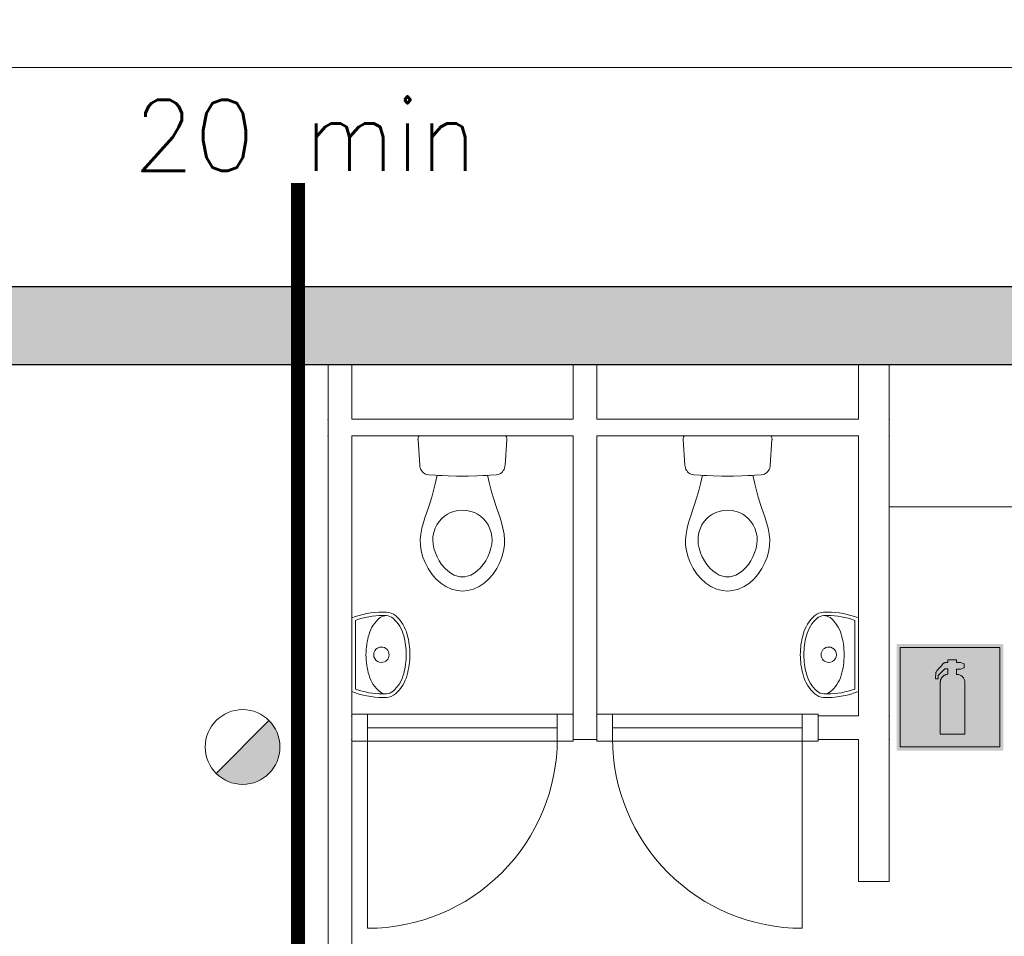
# Model space of a CAD drawing. Header units: millimetres. Extents: x -13022 to 1371524, y -38729 to 632593.
# Tile 29 of 256: x 633813 to 637969, y -4258 to -390. Entities that reach past the tile are written whole.
import ezdxf

# ---------------------------------------------------------------- set-up
doc = ezdxf.new("R2010")
doc.units = ezdxf.units.MM
doc.header["$LTSCALE"] = 35
doc.set_wipeout_variables(frame=1)
doc.linetypes.add('AI9-LType1', pattern=[1.69333, 0.846665, -0.846665])
doc.linetypes.add('DASHED', pattern=[200, 100, -100])
for name, color, linetype, lineweight in [('Al65----_beveiliging-inst', 92, 'Continuous', 9), ('B95 tekst', 7, 'Continuous', 25), ('brandveiligheid voorzieningen', 10, 'Continuous', 9)]:
    doc.layers.add(name, color=color, linetype=linetype, lineweight=lineweight)
for name, color, linetype in [('LAYER102', 1, 'Continuous'), ('LAYER111', 7, 'Continuous'), ('LAYER22', 7, 'Continuous'), ('LAYER28', 7, 'Continuous'), ('LAYER30', 7, 'Continuous'), ('LAYER31', 7, 'Continuous'), ('LAYER74', 7, 'Continuous')]:
    doc.layers.add(name, color=color, linetype=linetype)
doc.styles.add('Algemeen', font='simplex.shx', dxfattribs={"height": 2.5})
doc.styles.get("Standard").update_dxf_attribs({"font": 'simplex.shx'})
doc.dimstyles.new('~R----C~', dxfattribs={"dimtxt": 162, "dimasz": 180, "dimexe": 0.18, "dimexo": 0.0625, "dimgap": 16.2, "dimtad": 1, "dimdec": 0, "dimzin": 0, "dimdsep": 46, "dimtxsty": 'Standard', "dimcen": 0.09, "dimse1": 1, "dimse2": 1, "dimclrd": 7, "dimadec": 0, "dimazin": 0, "dimtfac": 1, "dimtdec": 4, "dimtmove": 0, "dimatfit": 3, "dimfxl": 1, "dimtolj": 1, "dimtzin": 0, "dimlwd": 13, "dimarcsym": 0})

# ---------------------------------------------------------------- blocks, each defined once
blk = doc.blocks.new('*D162')
at = {"layer": 'Defpoints', "color": 0, "linetype": 'Continuous', "transparency": 16777216}
for p in [(639928.9, -590.9), (626368.9, -1515.9), (639928.9, -1515.9)]:
    blk.add_point(p, dxfattribs=at)
at = {"layer": 'LAYER102', "color": 7, "linetype": 'Continuous', "lineweight": 13, "transparency": 16777216}
blk.add_line((626548.9, -590.9), (639748.9, -590.9), dxfattribs=at)
at = {"layer": 'LAYER102', "color": 7, "linetype": 'Continuous', "transparency": 16777216}
for points in [[(626548.9, -560.9), (626548.9, -620.9), (626368.9, -590.9)], [(639748.9, -560.9), (639748.9, -620.9), (639928.9, -590.9)]]:
    blk.add_solid(points, dxfattribs=at)
at = {"layer": 'LAYER102', "color": 0, "linetype": 'Continuous', "lineweight": 0, "transparency": 16777216, "insert": (633148.9, -493.7), "char_height": 162, "attachment_point": 5}
blk.add_mtext('\\A1;13560', dxfattribs=at)
blk = doc.blocks.new('Handbrandblusser')
at = {"ltscale": 0.1}
h = blk.add_hatch(color=10, dxfattribs=at)
h.paths.add_polyline_path([(15.588, 7.191), (8.588, 7.191), (8.588, 0.191), (15.588, 0.191)])
h.paths.add_polyline_path([(11.407, 1.098), (13.129, 1.098), (13.129, 4.758), (13.127, 4.789), (13.12, 4.837), (13.11, 4.88), (13.089, 4.946), (13.064, 4.999), (13.026, 5.058), (12.987, 5.108), (12.954, 5.141), (12.915, 5.175), (12.855, 5.215), (12.803, 5.241), (12.756, 5.26), (12.697, 5.277), (12.643, 5.286), (12.596, 5.29), (12.541, 5.286), (12.541, 5.674), (12.815, 5.674), (13.085, 5.755), (13.085, 6.043), (12.815, 6.123), (12.54, 6.123), (12.54, 6.32), (11.939, 6.32), (11.939, 6.127), (11.751, 6.127), (11.719, 6.118), (11.679, 6.101), (11.636, 6.075), (11.593, 6.041), (11.527, 5.964), (11.437, 5.86), (11.307, 5.714), (11.152, 5.537), (11.129, 5.493), (11.114, 5.46), (11.101, 5.421), (11.092, 5.385), (11.086, 5.35), (11.083, 5.317), (11.082, 5.282), (11.083, 5.252), (11.074, 5.179), (11.072, 5.126), (11.07, 5.072), (11.069, 4.982), (11.244, 4.982), (11.26, 5.227), (11.715, 5.698), (11.939, 5.698), (11.939, 5.306), (11.916, 5.304), (11.886, 5.301), (11.849, 5.295), (11.805, 5.284), (11.761, 5.27), (11.722, 5.252), (11.689, 5.236), (11.656, 5.215), (11.627, 5.195), (11.6, 5.174), (11.578, 5.153), (11.555, 5.131), (11.532, 5.105), (11.513, 5.08), (11.499, 5.059), (11.487, 5.042), (11.473, 5.017), (11.46, 4.992), (11.45, 4.97), (11.439, 4.941), (11.429, 4.909), (11.421, 4.881), (11.414, 4.844), (11.409, 4.804), (11.407, 4.773)], flags=16)
at = {"layer": 'brandveiligheid voorzieningen', "ltscale": 0.1, "true_color": 0xffffff}
blk.add_hatch(color=7, dxfattribs=at).paths.add_polyline_path([(13.129, 4.758), (13.127, 4.789), (13.12, 4.837), (13.11, 4.88), (13.089, 4.946), (13.064, 4.999), (13.026, 5.058), (12.987, 5.108), (12.954, 5.141), (12.915, 5.175), (12.855, 5.215), (12.803, 5.241), (12.756, 5.26), (12.697, 5.277), (12.643, 5.286), (12.596, 5.29), (12.541, 5.286), (12.541, 5.674), (12.815, 5.674), (13.085, 5.755), (13.085, 6.043), (12.815, 6.123), (12.54, 6.123), (12.54, 6.32), (11.939, 6.32), (11.939, 6.127), (11.751, 6.127), (11.719, 6.118), (11.679, 6.101), (11.636, 6.075), (11.593, 6.041), (11.527, 5.964), (11.437, 5.86), (11.307, 5.714), (11.152, 5.537), (11.129, 5.493), (11.114, 5.46), (11.101, 5.421), (11.092, 5.385), (11.086, 5.35), (11.083, 5.317), (11.082, 5.282), (11.083, 5.252), (11.074, 5.179), (11.072, 5.126), (11.07, 5.072), (11.069, 4.982), (11.244, 4.982), (11.26, 5.227), (11.715, 5.698), (11.939, 5.698), (11.939, 5.306), (11.916, 5.304), (11.886, 5.301), (11.849, 5.295), (11.805, 5.284), (11.761, 5.27), (11.722, 5.252), (11.689, 5.236), (11.656, 5.215), (11.627, 5.195), (11.6, 5.174), (11.578, 5.153), (11.555, 5.131), (11.532, 5.105), (11.513, 5.08), (11.499, 5.059), (11.487, 5.042), (11.473, 5.017), (11.46, 4.992), (11.45, 4.97), (11.439, 4.941), (11.429, 4.909), (11.421, 4.881), (11.414, 4.844), (11.409, 4.804), (11.407, 4.773), (11.407, 1.098), (13.129, 1.098)])
at = {"color": 10, "lineweight": 5, "ltscale": 0.1}
blk.add_lwpolyline([(11.407, 1.099), (11.407, 4.773), (11.409, 4.804), (11.414, 4.844), (11.421, 4.881), (11.429, 4.909), (11.439, 4.941), (11.45, 4.97), (11.46, 4.992), (11.473, 5.017), (11.487, 5.042), (11.499, 5.059), (11.513, 5.08), (11.532, 5.105), (11.555, 5.131), (11.578, 5.153), (11.6, 5.174), (11.627, 5.195), (11.656, 5.215), (11.689, 5.236), (11.722, 5.252), (11.761, 5.27), (11.805, 5.284), (11.849, 5.295), (11.886, 5.301), (11.916, 5.304), (11.939, 5.306), (11.939, 5.698), (11.715, 5.698), (11.26, 5.227), (11.244, 4.982), (11.069, 4.982), (11.07, 5.072), (11.072, 5.126), (11.074, 5.179), (11.083, 5.252), (11.082, 5.282), (11.083, 5.317), (11.086, 5.35), (11.092, 5.385), (11.101, 5.421), (11.114, 5.46), (11.129, 5.493), (11.152, 5.537), (11.307, 5.714), (11.437, 5.86), (11.527, 5.964), (11.593, 6.041), (11.636, 6.075), (11.679, 6.101), (11.719, 6.118), (11.751, 6.127), (11.939, 6.127), (11.939, 6.32), (12.54, 6.32), (12.54, 6.123), (12.815, 6.123), (13.085, 6.043), (13.085, 5.755), (12.815, 5.674), (12.541, 5.674), (12.541, 5.286), (12.596, 5.29), (12.643, 5.286), (12.697, 5.277), (12.756, 5.26), (12.803, 5.241), (12.855, 5.215), (12.915, 5.175), (12.954, 5.141), (12.987, 5.108), (13.026, 5.058), (13.064, 4.999), (13.089, 4.946), (13.11, 4.88), (13.12, 4.837), (13.127, 4.789), (13.129, 4.758), (13.129, 1.098), (11.407, 1.098)], dxfattribs=at)
at = {"layer": 'Al65----_beveiliging-inst', "color": 7, "true_color": 0xffffff}
blk.add_solid([(8.338, -0.059), (15.838, -0.059), (8.338, 7.441), (15.838, 7.441)], dxfattribs=at)
at = {"layer": 'brandveiligheid voorzieningen', "color": 10, "ltscale": 0.1}
blk.add_lwpolyline([(8.588, 0.191), (15.588, 0.191), (15.588, 7.191), (8.588, 7.191)], close=True, dxfattribs=at)
blk = doc.blocks.new('Brandmelder')
at = {"layer": 'brandveiligheid voorzieningen'}
blk.add_hatch(color=256, dxfattribs=at).paths.add_polyline_path([(76.618, -89.802, 0.198912), (75.848, -87.943), (72.13, -91.661, 0.668179)])
blk.add_line((72.13, -91.661), (75.848, -87.943), dxfattribs=at)
blk.add_circle((73.989, -89.802), 2.629, dxfattribs=at)

msp = doc.modelspace()

# ---------------------------------------------------------------- linework, layer by layer
at = {"layer": 'LAYER28', "color": 7, "linetype": 'Continuous', "lineweight": 25}
msp.add_lwpolyline([(630608.891, -1515.945), (639928.891, -1515.945)], dxfattribs=at)
at = {"layer": 'LAYER30', "color": 7, "linetype": 'Continuous', "lineweight": 18}
for points in [[(635281.891, -3320.945), (636081.891, -3320.945)], [(636315.891, -3320.945), (637115.891, -3320.945)], [(635281.891, -3377.945), (636081.891, -3377.945)], [(636315.891, -3377.945), (637115.891, -3377.945)], [(635281.891, -3434.945), (636081.891, -3434.945)], [(636315.891, -3434.945), (637115.891, -3434.945)]]:
    msp.add_lwpolyline(points, dxfattribs=at)
msp.add_lwpolyline([(637115.891, -3320.945), (637182.891, -3320.945), (637182.891, -3434.945), (637115.891, -3434.945)], close=True, dxfattribs=at)
at = {"layer": 'LAYER31', "color": 7, "linetype": 'Continuous', "lineweight": 18}
for points in [[(635281.891, -3423.568), (635281.891, -4223.958, 0.41421361), (636082.281, -3423.568)], [(637115.891, -3423.568), (637115.891, -4223.958, -0.41421361), (636315.5, -3423.568)]]:
    msp.add_lwpolyline(points, format="xyb", dxfattribs=at)

# ---------------------------------------------------------------- block references
at = {"ltscale": 0.1, "xscale": 60, "yscale": 60, "zscale": 60}
msp.add_blockref('Handbrandblusser', (637014.248, -3470.296), dxfattribs=at)
at = {"layer": 'Al65----_beveiliging-inst', "xscale": 60, "yscale": 60, "zscale": 60}
msp.add_blockref('Brandmelder', (630314.64, 1929.122), dxfattribs=at)

# ---------------------------------------------------------------- texts
at = {"layer": 'B95 tekst', "style": 'Algemeen'}
msp.add_text('20 min', height=300, dxfattribs=at).set_placement((634292.651, -1027.661))

# ---------------------------------------------------------------- dimensions: what is measured, and where the dimension line sits
at = {"layer": 'LAYER102', "color": 7, "linetype": 'Continuous', "lineweight": 0}
dim = msp.add_linear_dim(base=(639928.891, -590.945), p1=(626368.891, -1515.945), p2=(639928.891, -1515.945), dimstyle='~R----C~', dxfattribs=at)
dim.commit()
dim.dimension.update_dxf_attribs({"geometry": '*D162', "text_midpoint": (633148.891, -493.745)})

# ---------------------------------------------------------------- wipeouts: each hides what was drawn before it
at = {"linetype": 'Continuous', "lineweight": 0}
for points in [[(636148.891, -1845.945), (636198.891, -1845.945), (636248.891, -1845.945), (636248.891, -2075.945), (636198.891, -2110.945), (636148.891, -2075.945)], [(635214.891, -3327.945), (635164.891, -3377.945), (635114.891, -3377.945), (635114.891, -2145.945), (635164.891, -2110.945), (635214.891, -2145.945)], [(635681.891, -2315.945), (635706.563, -2315.602), (635742.656, -2314.398), (635788.266, -2312.117), (635796.594, -2349.016), (635803.36, -2376.336), (635811.391, -2404.586), (635825.391, -2448.086), (635840.453, -2491.859), (635846.578, -2510.969), (635852.656, -2535.078), (635857.36, -2560.422), (635859.875, -2584.656), (635859.281, -2607.508), (635855.813, -2631.117), (635848.719, -2657.547), (635839.766, -2680.484), (635826.969, -2705.148), (635809.672, -2730.555), (635793.703, -2748.898), (635773.75, -2766.898), (635751.922, -2781.648), (635728.485, -2792.578), (635703.672, -2799.156), (635681.891, -2800.945), (635660.094, -2799.156), (635635.297, -2792.578), (635611.86, -2781.648), (635590.031, -2766.898), (635570.063, -2748.898), (635554.11, -2730.555), (635536.797, -2705.148), (635524, -2680.484), (635515.063, -2657.547), (635507.969, -2631.117), (635504.5, -2607.508), (635503.906, -2584.656), (635506.422, -2560.422), (635511.125, -2535.078), (635517.203, -2510.969), (635523.328, -2491.859), (635538.391, -2448.086), (635552.391, -2404.586), (635560.422, -2376.336), (635567.188, -2349.016), (635575.516, -2312.117), (635621.125, -2314.398), (635657.219, -2315.602)], [(636800.891, -2315.945), (636825.563, -2315.602), (636861.656, -2314.398), (636907.266, -2312.117), (636915.594, -2349.016), (636922.36, -2376.336), (636930.391, -2404.586), (636944.391, -2448.086), (636959.453, -2491.859), (636965.578, -2510.969), (636971.656, -2535.078), (636976.36, -2560.422), (636978.875, -2584.656), (636978.281, -2607.508), (636974.813, -2631.117), (636967.719, -2657.547), (636958.766, -2680.484), (636945.969, -2705.148), (636928.672, -2730.555), (636912.703, -2748.898), (636892.75, -2766.898), (636870.922, -2781.648), (636847.485, -2792.578), (636822.672, -2799.156), (636800.891, -2800.945), (636779.094, -2799.156), (636754.297, -2792.578), (636730.86, -2781.648), (636709.031, -2766.898), (636689.063, -2748.898), (636673.11, -2730.555), (636655.797, -2705.148), (636643, -2680.484), (636634.063, -2657.547), (636626.969, -2631.117), (636623.5, -2607.508), (636622.906, -2584.656), (636625.422, -2560.422), (636630.125, -2535.078), (636636.203, -2510.969), (636642.328, -2491.859), (636657.391, -2448.086), (636671.391, -2404.586), (636679.422, -2376.336), (636686.188, -2349.016), (636694.516, -2312.117), (636740.125, -2314.398), (636776.219, -2315.602)], [(637482.891, -4026.797), (637417.891, -4026.797), (637352.891, -4026.797), (637352.891, -3427.945), (637417.891, -3377.945), (637482.891, -3427.945)]]:
    msp.add_wipeout(points, dxfattribs=at).dxf.layer = 'LAYER111'

# ---------------------------------------------------------------- next in the draw order: linework, layer by layer
at = {"layer": 'LAYER102', "color": 7, "linetype": 'Continuous', "lineweight": 18}
for points in [[(636148.891, -2075.945), (636148.891, -1845.945)], [(636148.891, -1845.945), (636198.891, -1845.945), (636248.891, -1845.945)], [(636248.891, -1845.945), (636248.891, -2075.945)], [(635114.891, -3377.945), (635114.891, -2145.945)], [(635214.891, -2145.945), (635214.891, -3327.945)], [(637352.891, -4026.797), (637352.891, -3427.945)], [(637482.891, -3427.945), (637482.891, -4026.797)], [(637482.891, -4026.797), (637417.891, -4026.797), (637352.891, -4026.797)]]:
    msp.add_lwpolyline(points, dxfattribs=at)
at = {"layer": 'LAYER102', "color": 7, "linetype": 'DASHED', "lineweight": 18}
for points in [[(636148.891, -1845.945), (636198.891, -1845.945), (636248.891, -1845.945)], [(637482.891, -4026.797), (637417.891, -4026.797), (637352.891, -4026.797)]]:
    msp.add_lwpolyline(points, dxfattribs=at)
at = {"layer": 'LAYER74', "color": 7, "linetype": 'Continuous', "lineweight": 13}
for points in [[(635681.891, -2315.945), (635706.563, -2315.602), (635742.656, -2314.398), (635788.266, -2312.117), (635796.594, -2349.016), (635803.36, -2376.336), (635811.391, -2404.586), (635825.391, -2448.086), (635840.453, -2491.859), (635846.578, -2510.969), (635852.656, -2535.078), (635857.36, -2560.422), (635859.875, -2584.656), (635859.281, -2607.508), (635855.813, -2631.117), (635848.719, -2657.547), (635839.766, -2680.484), (635826.969, -2705.148), (635809.672, -2730.555), (635793.703, -2748.898), (635773.75, -2766.898), (635751.922, -2781.648), (635728.485, -2792.578), (635703.672, -2799.156), (635681.891, -2800.945), (635660.094, -2799.156), (635635.297, -2792.578), (635611.86, -2781.648), (635590.031, -2766.898), (635570.063, -2748.898), (635554.11, -2730.555), (635536.797, -2705.148), (635524, -2680.484), (635515.063, -2657.547), (635507.969, -2631.117), (635504.5, -2607.508), (635503.906, -2584.656), (635506.422, -2560.422), (635511.125, -2535.078), (635517.203, -2510.969), (635523.328, -2491.859), (635538.391, -2448.086), (635552.391, -2404.586), (635560.422, -2376.336), (635567.188, -2349.016), (635575.516, -2312.117), (635621.125, -2314.398), (635657.219, -2315.602)], [(636800.891, -2315.945), (636825.563, -2315.602), (636861.656, -2314.398), (636907.266, -2312.117), (636915.594, -2349.016), (636922.36, -2376.336), (636930.391, -2404.586), (636944.391, -2448.086), (636959.453, -2491.859), (636965.578, -2510.969), (636971.656, -2535.078), (636976.36, -2560.422), (636978.875, -2584.656), (636978.281, -2607.508), (636974.813, -2631.117), (636967.719, -2657.547), (636958.766, -2680.484), (636945.969, -2705.148), (636928.672, -2730.555), (636912.703, -2748.898), (636892.75, -2766.898), (636870.922, -2781.648), (636847.485, -2792.578), (636822.672, -2799.156), (636800.891, -2800.945), (636779.094, -2799.156), (636754.297, -2792.578), (636730.86, -2781.648), (636709.031, -2766.898), (636689.063, -2748.898), (636673.11, -2730.555), (636655.797, -2705.148), (636643, -2680.484), (636634.063, -2657.547), (636626.969, -2631.117), (636623.5, -2607.508), (636622.906, -2584.656), (636625.422, -2560.422), (636630.125, -2535.078), (636636.203, -2510.969), (636642.328, -2491.859), (636657.391, -2448.086), (636671.391, -2404.586), (636679.422, -2376.336), (636686.188, -2349.016), (636694.516, -2312.117), (636740.125, -2314.398), (636776.219, -2315.602)]]:
    msp.add_lwpolyline(points, close=True, dxfattribs=at)
for points in [[(635681.891, -2459.539), (635662.906, -2460.93), (635645.875, -2464.711), (635631.641, -2469.938), (635618.203, -2476.82), (635605.766, -2485.258), (635594.5, -2495.023), (635583.235, -2507.664), (635573.735, -2521.719), (635567.063, -2535.039), (635560.891, -2553.273), (635557.531, -2572.727), (635557.031, -2586.492), (635558.375, -2603.344), (635561.688, -2620.508), (635567.719, -2640.133), (635574.922, -2657.086), (635583.75, -2673.406), (635593.969, -2688.602), (635607.063, -2704.164), (635619.656, -2715.977), (635633.063, -2725.766), (635647.016, -2733.258), (635661.578, -2738.336), (635672.438, -2740.375), (635681.891, -2740.914)], [(635681.891, -2459.539), (635700.875, -2460.93), (635717.906, -2464.711), (635732.141, -2469.938), (635745.578, -2476.82), (635758.016, -2485.258), (635769.266, -2495.023), (635780.547, -2507.664), (635790.047, -2521.719), (635796.719, -2535.039), (635802.891, -2553.273), (635806.235, -2572.727), (635806.735, -2586.492), (635805.406, -2603.344), (635802.094, -2620.508), (635796.047, -2640.133), (635788.86, -2657.086), (635780.031, -2673.406), (635769.813, -2688.602), (635756.703, -2704.164), (635744.125, -2715.977), (635730.703, -2725.766), (635716.75, -2733.258), (635702.188, -2738.336), (635691.344, -2740.375), (635681.891, -2740.914)], [(636800.891, -2459.539), (636781.906, -2460.93), (636764.875, -2464.711), (636750.641, -2469.938), (636737.203, -2476.82), (636724.766, -2485.258), (636713.5, -2495.023), (636702.235, -2507.664), (636692.735, -2521.719), (636686.063, -2535.039), (636679.891, -2553.273), (636676.531, -2572.727), (636676.031, -2586.492), (636677.375, -2603.344), (636680.688, -2620.508), (636686.719, -2640.133), (636693.922, -2657.086), (636702.75, -2673.406), (636712.969, -2688.602), (636726.063, -2704.164), (636738.656, -2715.977), (636752.063, -2725.766), (636766.016, -2733.258), (636780.578, -2738.336), (636791.438, -2740.375), (636800.891, -2740.914)], [(636800.891, -2459.539), (636819.875, -2460.93), (636836.906, -2464.711), (636851.141, -2469.938), (636864.578, -2476.82), (636877.016, -2485.258), (636888.266, -2495.023), (636899.547, -2507.664), (636909.047, -2521.719), (636915.719, -2535.039), (636921.891, -2553.273), (636925.235, -2572.727), (636925.735, -2586.492), (636924.406, -2603.344), (636921.094, -2620.508), (636915.047, -2640.133), (636907.86, -2657.086), (636899.031, -2673.406), (636888.813, -2688.602), (636875.703, -2704.164), (636863.125, -2715.977), (636849.703, -2725.766), (636835.75, -2733.258), (636821.188, -2738.336), (636810.344, -2740.375), (636800.891, -2740.914)]]:
    msp.add_lwpolyline(points, dxfattribs=at)

# ---------------------------------------------------------------- next in the draw order: wipeouts: each hides what was drawn before it
at = {"linetype": 'Continuous', "lineweight": 0}
for points in [[(636248.891, -2145.945), (636198.891, -2110.945), (636248.891, -2075.945), (637352.891, -2075.945), (637417.891, -2110.945), (637352.891, -2145.945)], [(635214.891, -3069.563), (635214.891, -2914.563), (635246.539, -2903.505), (635279.102, -2895.561), (635312.281, -2890.804), (635345.774, -2889.279), (635361.688, -2889.578), (635375.047, -2891.573), (635387.61, -2896.547), (635398.711, -2904.239), (635415.695, -2921.369), (635429.875, -2940.883), (635440.914, -2962.328), (635448.57, -2985.204), (635454.906, -3012.941), (635458.695, -3041.139), (635459.906, -3069.566), (635458.695, -3097.999), (635454.906, -3126.204), (635448.563, -3153.947), (635440.906, -3176.818), (635429.867, -3198.258), (635415.688, -3217.768), (635398.703, -3234.893), (635387.594, -3242.585), (635375.039, -3247.557), (635361.672, -3249.549), (635345.766, -3249.846), (635312.281, -3248.321), (635279.094, -3243.563), (635246.531, -3235.619), (635214.883, -3224.561)], [(637352.891, -3327.945), (637417.891, -3377.945), (637352.891, -3427.945), (637182.891, -3427.945), (637182.891, -3377.945), (637182.891, -3327.945)], [(635214.891, -4917.375), (635164.891, -4917.375), (635114.891, -4917.375), (635114.891, -3377.945), (635164.891, -3377.945), (635214.891, -3427.945)]]:
    msp.add_wipeout(points, dxfattribs=at).dxf.layer = 'LAYER111'

# ---------------------------------------------------------------- next in the draw order: linework, layer by layer
at = {"layer": 'LAYER102', "color": 7, "linetype": 'DASHED', "lineweight": 18}
for points in [[(636248.891, -1845.945), (636248.891, -2075.945)], [(637182.891, -3427.945), (637182.891, -3377.945), (637182.891, -3327.945)], [(635114.891, -4917.375), (635114.891, -3377.945)], [(637352.891, -3427.945), (637182.891, -3427.945)], [(637352.891, -4026.797), (637352.891, -3427.945)]]:
    msp.add_lwpolyline(points, dxfattribs=at)
at = {"layer": 'LAYER102', "color": 7, "linetype": 'Continuous', "lineweight": 18}
for points in [[(636248.891, -2075.945), (637352.891, -2075.945)], [(637352.891, -2145.945), (636248.891, -2145.945)], [(637182.891, -3327.945), (637352.891, -3327.945)], [(637182.891, -3427.945), (637182.891, -3377.945), (637182.891, -3327.945)], [(635114.891, -4917.375), (635114.891, -3377.945)], [(635214.891, -3427.945), (635214.891, -4917.375)], [(637352.891, -3427.945), (637182.891, -3427.945)]]:
    msp.add_lwpolyline(points, dxfattribs=at)
at = {"layer": 'LAYER30', "color": 7, "linetype": 'Continuous', "lineweight": 18}
msp.add_lwpolyline([(635214.891, -3320.945), (635281.891, -3320.945), (635281.891, -3434.945), (635214.891, -3434.945)], close=True, dxfattribs=at)
at = {"layer": 'LAYER74', "color": 7, "linetype": 'Continuous', "lineweight": 13}
for points in [[(635214.891, -3069.563), (635214.891, -2914.563, -0.09719306), (635345.766, -2889.279), (635361.688, -2889.578, -0.17332774), (635398.703, -2904.239, -0.15397481), (635448.563, -2985.199, -0.0684418), (635459.906, -3069.559)], [(635229.891, -3069.563), (635229.891, -2924.844, -0.08945143), (635345.61, -2904.284), (635361.281, -2904.578, -0.1731554), (635388.86, -2915.564, -0.15433306), (635434.047, -2989.021, -0.06860133), (635444.891, -3069.511)], [(635274.891, -3069.563, -0.07507547), (635287.61, -2982.848, -0.15532411), (635334.203, -2913.082, -0.1702963), (635361.266, -2904.58)], [(635214.891, -3069.563), (635214.891, -3224.563, 0.09719304), (635345.766, -3249.846), (635361.688, -3249.547, 0.1733278), (635398.703, -3234.886, 0.15395823), (635448.547, -3153.939, 0.06845411), (635459.891, -3069.566)], [(635229.891, -3069.563), (635229.891, -3214.281, 0.08945141), (635345.61, -3234.841), (635361.281, -3234.547, 0.1731554), (635388.86, -3223.561, 0.15433302), (635434.047, -3150.107, 0.06860565), (635444.891, -3069.614)], [(635274.891, -3069.563, 0.07507547), (635287.61, -3156.277, 0.15532411), (635334.203, -3226.043, 0.17035247), (635361.281, -3234.544)]]:
    msp.add_lwpolyline(points, format="xyb", dxfattribs=at)
msp.add_lwpolyline([(635339.891, -3037.063, -0.99999992), (635339.891, -3102.063, -1.00000004), (635339.891, -3037.063)], format="xyb", close=True, dxfattribs=at)

# ---------------------------------------------------------------- next in the draw order: wipeouts: each hides what was drawn before it
at = {"linetype": 'Continuous', "lineweight": 0}
for points in [[(635214.891, -2145.945), (635164.891, -2110.945), (635214.891, -2075.945), (636148.891, -2075.945), (636198.891, -2110.945), (636148.891, -2145.945)], [(637482.891, -2145.945), (637417.891, -2110.945), (637482.891, -2075.945), (637482.891, -2075.945), (637482.891, -2110.945)], [(637482.891, -3427.945), (637417.891, -3377.945), (637482.891, -3327.945), (637482.891, -3327.945), (637482.891, -3377.945)]]:
    msp.add_wipeout(points, dxfattribs=at).dxf.layer = 'LAYER111'

# ---------------------------------------------------------------- next in the draw order: linework, layer by layer
at = {"layer": 'LAYER102', "color": 7, "linetype": 'DASHED', "lineweight": 18}
for points in [[(636148.891, -2075.945), (636148.891, -1845.945)], [(637482.891, -3427.945), (637482.891, -4026.797)]]:
    msp.add_lwpolyline(points, dxfattribs=at)
at = {"layer": 'LAYER102', "color": 7, "linetype": 'Continuous', "lineweight": 18}
for points in [[(635214.891, -2075.945), (636148.891, -2075.945)], [(637482.891, -2075.945), (637482.891, -2110.945), (637482.891, -2145.945)], [(636148.891, -2145.945), (635214.891, -2145.945)], [(637482.891, -3327.945), (637482.891, -3377.945), (637482.891, -3427.945)]]:
    msp.add_lwpolyline(points, dxfattribs=at)
at = {"layer": 'LAYER102', "color": 7, "linetype": 'Continuous', "lineweight": 0}
for p in [(637482.891, -2075.945), (637482.891, -2145.945), (637482.891, -3327.945), (637482.891, -3427.945), (637482.891, -3427.945)]:
    msp.add_point(p, dxfattribs=at)

# ---------------------------------------------------------------- next in the draw order: wipeouts: each hides what was drawn before it
at = {"linetype": 'Continuous', "lineweight": 0}
for points in [[(635114.891, -2075.945), (635164.891, -2110.945), (635114.891, -2145.945), (635114.891, -2145.945), (635114.891, -2110.945)], [(636800.891, -2145.945), (636981.703, -2145.945), (636984.125, -2146.898), (636985.625, -2148.539), (636986.703, -2150.578), (636987.422, -2152.711), (636988.031, -2155.641), (636988.328, -2158.289), (636988.391, -2160.914), (636988.219, -2163.383), (636981.266, -2269.977), (636980.203, -2275.813), (636978.75, -2281.18), (636976.375, -2287.328), (636973.438, -2292.789), (636969.938, -2297.578), (636965.453, -2301.992), (636961.328, -2304.922), (636956.281, -2307.484), (636950.766, -2309.273), (636942.906, -2310.445), (636861.656, -2314.398), (636825.563, -2315.602), (636800.891, -2315.945), (636776.219, -2315.602), (636740.125, -2314.398), (636658.797, -2310.445), (636650.953, -2309.273), (636645.422, -2307.484), (636640.375, -2304.922), (636636.25, -2301.992), (636631.781, -2297.578), (636628.281, -2292.789), (636625.328, -2287.328), (636622.969, -2281.18), (636621.5, -2275.813), (636620.438, -2269.977), (636613.5, -2163.383), (636613.328, -2160.914), (636613.391, -2158.289), (636613.672, -2155.641), (636614.297, -2152.711), (636615.016, -2150.578), (636616.094, -2148.539), (636617.578, -2146.898), (636620, -2145.945)], [(635214.891, -3327.945), (635214.891, -3377.945), (635214.891, -3427.945), (635214.891, -3427.945), (635164.891, -3377.945)]]:
    msp.add_wipeout(points, dxfattribs=at).dxf.layer = 'LAYER111'

# ---------------------------------------------------------------- next in the draw order: linework, layer by layer
at = {"layer": 'LAYER102', "color": 7, "linetype": 'Continuous', "lineweight": 18}
for points in [[(635114.891, -2145.945), (635114.891, -2110.945), (635114.891, -2075.945)], [(635214.891, -3327.945), (635214.891, -3377.945), (635214.891, -3427.945)]]:
    msp.add_lwpolyline(points, dxfattribs=at)
at = {"layer": 'LAYER102', "color": 7, "linetype": 'DASHED', "lineweight": 18}
for points in [[(635114.891, -3377.945), (635114.891, -2145.945)], [(635214.891, -2145.945), (635214.891, -3327.945)], [(635214.891, -3327.945), (635214.891, -3377.945), (635214.891, -3427.945)], [(635214.891, -3427.945), (635214.891, -4917.375)]]:
    msp.add_lwpolyline(points, dxfattribs=at)
at = {"layer": 'LAYER102', "color": 7, "linetype": 'Continuous', "lineweight": 0}
for p in [(635114.891, -2075.945), (635114.891, -2145.945), (635114.891, -2145.945), (635214.891, -3327.945), (635214.891, -3327.945), (635214.891, -3427.945), (635214.891, -3427.945)]:
    msp.add_point(p, dxfattribs=at)
at = {"layer": 'LAYER74', "color": 7, "linetype": 'Continuous', "lineweight": 13}
msp.add_lwpolyline([(636800.891, -2145.945), (636981.703, -2145.945), (636984.125, -2146.898), (636985.625, -2148.539), (636986.703, -2150.578), (636987.422, -2152.711), (636988.031, -2155.641), (636988.328, -2158.289), (636988.391, -2160.914), (636988.219, -2163.383), (636981.266, -2269.977), (636980.203, -2275.813), (636978.75, -2281.18), (636976.375, -2287.328), (636973.438, -2292.789), (636969.938, -2297.578), (636965.453, -2301.992), (636961.328, -2304.922), (636956.281, -2307.484), (636950.766, -2309.273), (636942.906, -2310.445), (636861.656, -2314.398), (636825.563, -2315.602), (636800.891, -2315.945), (636776.219, -2315.602), (636740.125, -2314.398), (636658.797, -2310.445), (636650.953, -2309.273), (636645.422, -2307.484), (636640.375, -2304.922), (636636.25, -2301.992), (636631.781, -2297.578), (636628.281, -2292.789), (636625.328, -2287.328), (636622.969, -2281.18), (636621.5, -2275.813), (636620.438, -2269.977), (636613.5, -2163.383), (636613.328, -2160.914), (636613.391, -2158.289), (636613.672, -2155.641), (636614.297, -2152.711), (636615.016, -2150.578), (636616.094, -2148.539), (636617.578, -2146.898), (636620, -2145.945)], close=True, dxfattribs=at)

# ---------------------------------------------------------------- next in the draw order: wipeouts: each hides what was drawn before it
at = {"linetype": 'Continuous', "lineweight": 0}
for points in [[(637482.891, -2075.945), (637417.891, -2110.945), (637352.891, -2075.945), (637352.891, -1845.945), (637417.891, -1845.945), (637482.891, -1845.945)], [(636148.891, -2145.945), (636198.891, -2110.945), (636248.891, -2145.945), (636248.891, -3327.945), (636198.891, -3377.945), (636148.891, -3327.945)], [(635681.891, -2145.945), (635862.703, -2145.945), (635865.125, -2146.898), (635866.625, -2148.539), (635867.703, -2150.578), (635868.422, -2152.711), (635869.031, -2155.641), (635869.328, -2158.289), (635869.391, -2160.914), (635869.219, -2163.383), (635862.266, -2269.977), (635861.203, -2275.813), (635859.75, -2281.18), (635857.375, -2287.328), (635854.438, -2292.789), (635850.938, -2297.578), (635846.453, -2301.992), (635842.328, -2304.922), (635837.281, -2307.484), (635831.766, -2309.273), (635823.906, -2310.445), (635742.656, -2314.398), (635706.563, -2315.602), (635681.891, -2315.945), (635657.219, -2315.602), (635621.125, -2314.398), (635539.797, -2310.445), (635531.953, -2309.273), (635526.422, -2307.484), (635521.375, -2304.922), (635517.25, -2301.992), (635512.781, -2297.578), (635509.281, -2292.789), (635506.328, -2287.328), (635503.969, -2281.18), (635502.5, -2275.813), (635501.438, -2269.977), (635494.5, -2163.383), (635494.328, -2160.914), (635494.391, -2158.289), (635494.672, -2155.641), (635495.297, -2152.711), (635496.016, -2150.578), (635497.094, -2148.539), (635498.578, -2146.898), (635501, -2145.945)]]:
    msp.add_wipeout(points, dxfattribs=at).dxf.layer = 'LAYER111'

# ---------------------------------------------------------------- next in the draw order: linework, layer by layer
at = {"layer": 'LAYER102', "color": 7, "linetype": 'Continuous', "lineweight": 18}
for points in [[(637352.891, -2075.945), (637352.891, -1845.945)], [(637352.891, -1845.945), (637417.891, -1845.945), (637482.891, -1845.945)], [(637482.891, -1845.945), (637482.891, -2075.945)], [(636148.891, -3327.945), (636148.891, -2145.945)], [(636248.891, -2145.945), (636248.891, -3327.945)]]:
    msp.add_lwpolyline(points, dxfattribs=at)
at = {"layer": 'LAYER102', "color": 7, "linetype": 'DASHED', "lineweight": 18}
for points in [[(637352.891, -2075.945), (637352.891, -1845.945)], [(637352.891, -1845.945), (637417.891, -1845.945), (637482.891, -1845.945)], [(637482.891, -1845.945), (637482.891, -2075.945)], [(636248.891, -2075.945), (637352.891, -2075.945)], [(636148.891, -2145.945), (635214.891, -2145.945)]]:
    msp.add_lwpolyline(points, dxfattribs=at)
at = {"layer": 'LAYER102', "color": 7, "linetype": 'Continuous', "lineweight": 0}
msp.add_point((637482.891, -2075.945), dxfattribs=at)
at = {"layer": 'LAYER30', "color": 7, "linetype": 'Continuous', "lineweight": 18}
for points in [[(636081.891, -3320.945), (636148.891, -3320.945), (636148.891, -3434.945), (636081.891, -3434.945)], [(636248.891, -3320.945), (636315.891, -3320.945), (636315.891, -3434.945), (636248.891, -3434.945)]]:
    msp.add_lwpolyline(points, close=True, dxfattribs=at)
at = {"layer": 'LAYER74', "color": 7, "linetype": 'Continuous', "lineweight": 13}
msp.add_lwpolyline([(635681.891, -2145.945), (635862.703, -2145.945), (635865.125, -2146.898), (635866.625, -2148.539), (635867.703, -2150.578), (635868.422, -2152.711), (635869.031, -2155.641), (635869.328, -2158.289), (635869.391, -2160.914), (635869.219, -2163.383), (635862.266, -2269.977), (635861.203, -2275.813), (635859.75, -2281.18), (635857.375, -2287.328), (635854.438, -2292.789), (635850.938, -2297.578), (635846.453, -2301.992), (635842.328, -2304.922), (635837.281, -2307.484), (635831.766, -2309.273), (635823.906, -2310.445), (635742.656, -2314.398), (635706.563, -2315.602), (635681.891, -2315.945), (635657.219, -2315.602), (635621.125, -2314.398), (635539.797, -2310.445), (635531.953, -2309.273), (635526.422, -2307.484), (635521.375, -2304.922), (635517.25, -2301.992), (635512.781, -2297.578), (635509.281, -2292.789), (635506.328, -2287.328), (635503.969, -2281.18), (635502.5, -2275.813), (635501.438, -2269.977), (635494.5, -2163.383), (635494.328, -2160.914), (635494.391, -2158.289), (635494.672, -2155.641), (635495.297, -2152.711), (635496.016, -2150.578), (635497.094, -2148.539), (635498.578, -2146.898), (635501, -2145.945)], close=True, dxfattribs=at)

# ---------------------------------------------------------------- next in the draw order: wipeouts: each hides what was drawn before it
at = {"linetype": 'Continuous', "lineweight": 0}
for points in [[(635214.891, -2075.945), (635164.891, -2110.945), (635114.891, -2075.945), (635114.891, -1845.945), (635164.891, -1845.945), (635214.891, -1845.945)], [(637482.891, -3327.945), (637417.891, -3377.945), (637352.891, -3327.945), (637352.891, -2145.945), (637417.891, -2110.945), (637482.891, -2145.945)]]:
    msp.add_wipeout(points, dxfattribs=at).dxf.layer = 'LAYER111'

# ---------------------------------------------------------------- next in the draw order: hatches: boundary and pattern name
at = {"layer": 'LAYER111', "linetype": 'Continuous', "lineweight": 5}
msp.add_hatch(color=254, dxfattribs=at).paths.add_polyline_path([(630608.891, -1845.945), (630608.891, -1515.945), (639928.891, -1515.945), (639598.891, -1845.945)], flags=0)

# ---------------------------------------------------------------- next in the draw order: linework, layer by layer
at = {"layer": 'LAYER102', "color": 7, "linetype": 'Continuous', "lineweight": 18}
for points in [[(635114.891, -2075.945), (635114.891, -1845.945)], [(635114.891, -1845.945), (635164.891, -1845.945), (635214.891, -1845.945)], [(635214.891, -1845.945), (635214.891, -2075.945)], [(637352.891, -3327.945), (637352.891, -2145.945)], [(637482.891, -2145.945), (637482.891, -3327.945)]]:
    msp.add_lwpolyline(points, dxfattribs=at)
at = {"layer": 'LAYER102', "color": 7, "linetype": 'DASHED', "lineweight": 18}
for points in [[(635114.891, -2075.945), (635114.891, -1845.945)], [(635114.891, -1845.945), (635164.891, -1845.945), (635214.891, -1845.945)], [(635214.891, -1845.945), (635214.891, -2075.945)], [(635114.891, -2145.945), (635114.891, -2110.945), (635114.891, -2075.945)], [(635214.891, -2075.945), (636148.891, -2075.945)], [(637482.891, -2075.945), (637482.891, -2110.945), (637482.891, -2145.945)], [(637352.891, -2145.945), (636248.891, -2145.945)], [(637482.891, -2145.945), (637482.891, -3327.945)], [(637182.891, -3327.945), (637352.891, -3327.945)], [(637482.891, -3327.945), (637482.891, -3377.945), (637482.891, -3427.945)]]:
    msp.add_lwpolyline(points, dxfattribs=at)
at = {"layer": 'LAYER102', "color": 7, "linetype": 'Continuous', "lineweight": 0}
for p in [(635114.891, -2075.945), (637482.891, -2145.945), (637482.891, -3327.945)]:
    msp.add_point(p, dxfattribs=at)
at = {"layer": 'LAYER22', "color": 7, "linetype": 'Continuous', "lineweight": 13}
msp.add_lwpolyline([(637482.891, -2445.945), (637482.891, -1845.945), (639598.891, -1845.945), (639598.891, -2445.945)], close=True, dxfattribs=at)
at = {"layer": 'LAYER22', "color": 7, "linetype": 'DASHED', "lineweight": 13}
msp.add_lwpolyline([(637482.891, -2445.945), (637482.891, -1845.945), (639598.891, -1845.945), (639598.891, -2445.945)], close=True, dxfattribs=at)
at = {"layer": 'LAYER28', "color": 7, "linetype": 'Continuous', "lineweight": 25}
msp.add_lwpolyline([(639598.891, -1845.945), (630608.891, -1845.945)], dxfattribs=at)

# ---------------------------------------------------------------- next in the draw order: wipeouts: each hides what was drawn before it
at = {"linetype": 'Continuous', "lineweight": 0}
msp.add_wipeout([(636148.891, -3327.945), (636198.891, -3377.945), (636198.891, -3427.945), (636148.891, -3427.945), (636148.891, -3377.945)], dxfattribs=at).dxf.layer = 'LAYER111'

# ---------------------------------------------------------------- next in the draw order: linework, layer by layer
at = {"layer": 'LAYER102', "color": 7, "linetype": 'DASHED', "lineweight": 18}
for points in [[(636148.891, -3327.945), (636148.891, -2145.945)], [(636148.891, -3427.945), (636148.891, -3377.945), (636148.891, -3327.945)]]:
    msp.add_lwpolyline(points, dxfattribs=at)
at = {"layer": 'LAYER102', "color": 7, "linetype": 'Continuous', "lineweight": 18}
for points in [[(636148.891, -3427.945), (636148.891, -3377.945), (636148.891, -3327.945)], [(636198.891, -3427.945), (636148.891, -3427.945)]]:
    msp.add_lwpolyline(points, dxfattribs=at)
at = {"layer": 'LAYER102', "color": 7, "linetype": 'Continuous', "lineweight": 0}
msp.add_point((636148.891, -3327.945), dxfattribs=at)
msp.add_point((636148.891, -3327.945), dxfattribs=at)

# ---------------------------------------------------------------- next in the draw order: wipeouts: each hides what was drawn before it
at = {"linetype": 'Continuous', "lineweight": 0}
msp.add_wipeout([(637352.891, -3069.563), (637352.891, -3224.563), (637321.242, -3235.62), (637288.68, -3243.565), (637255.5, -3248.321), (637222.008, -3249.846), (637206.094, -3249.547), (637192.735, -3247.552), (637180.172, -3242.579), (637169.07, -3234.886), (637152.086, -3217.759), (637137.906, -3198.246), (637126.867, -3176.804), (637119.211, -3153.93), (637112.875, -3126.193), (637109.078, -3097.995), (637107.875, -3069.568), (637109.086, -3041.135), (637112.875, -3012.929), (637119.211, -2985.186), (637126.86, -2962.316), (637137.906, -2940.877), (637152.078, -2921.368), (637169.063, -2904.243), (637180.164, -2896.547), (637192.727, -2891.572), (637206.086, -2889.575), (637222, -2889.279), (637255.485, -2890.803), (637288.672, -2895.559), (637321.235, -2903.502), (637352.883, -2914.559)], dxfattribs=at).dxf.layer = 'LAYER111'

# ---------------------------------------------------------------- next in the draw order: linework, layer by layer
at = {"layer": 'LAYER102', "color": 7, "linetype": 'DASHED', "lineweight": 18}
msp.add_lwpolyline([(637352.891, -3327.945), (637352.891, -2145.945)], dxfattribs=at)
at = {"layer": 'LAYER74', "color": 7, "linetype": 'Continuous', "lineweight": 13}
for points in [[(637352.891, -3069.563), (637352.891, -2914.563, 0.09719304), (637222, -2889.279), (637206.094, -2889.578, 0.1733278), (637169.063, -2904.239, 0.15395823), (637119.219, -2985.186, 0.06845411), (637107.875, -3069.559)], [(637337.891, -3069.563), (637337.891, -2924.844, 0.08945141), (637222.172, -2904.284), (637206.5, -2904.578, 0.1731554), (637178.906, -2915.564, 0.15433302), (637133.735, -2989.018, 0.06860565), (637122.891, -3069.511)], [(637292.891, -3069.563, 0.07507547), (637280.156, -2982.848, 0.15532411), (637233.578, -2913.082, 0.17035247), (637206.485, -2904.581)], [(637352.891, -3069.563), (637352.891, -3224.563, -0.09719306), (637222, -3249.846), (637206.094, -3249.547, -0.17332774), (637169.063, -3234.886, -0.15397481), (637119.203, -3153.926, -0.0684418), (637107.875, -3069.566)], [(637337.891, -3069.563), (637337.891, -3214.281, -0.08945143), (637222.172, -3234.841), (637206.5, -3234.547, -0.1731554), (637178.906, -3223.561, -0.15433306), (637133.719, -3150.105, -0.06860133), (637122.875, -3069.614)], [(637292.891, -3069.563, -0.07507547), (637280.156, -3156.277, -0.15532411), (637233.578, -3226.043, -0.1702963), (637206.5, -3234.545)]]:
    msp.add_lwpolyline(points, format="xyb", dxfattribs=at)
msp.add_lwpolyline([(637227.891, -3102.063, -0.99999992), (637227.891, -3037.063, -1.00000004), (637227.891, -3102.063)], format="xyb", close=True, dxfattribs=at)

# ---------------------------------------------------------------- next in the draw order: wipeouts: each hides what was drawn before it
at = {"linetype": 'Continuous', "lineweight": 0}
msp.add_wipeout([(636248.891, -3327.945), (636248.891, -3377.945), (636248.891, -3427.945), (636198.891, -3427.945), (636198.891, -3377.945)], dxfattribs=at).dxf.layer = 'LAYER111'

# ---------------------------------------------------------------- next in the draw order: linework, layer by layer
at = {"layer": 'Al65----_beveiliging-inst', "color": 130, "linetype": 'AI9-LType1', "lineweight": 0, "ltscale": 0.1, "const_width": 60, "flags": 128}
msp.add_lwpolyline([(634987.999, -1078.612), (634987.999, -5309.274), (637284.917, -5309.274), (637284.917, -7504.561), (639531.518, -7504.561), (639531.518, -10637.631), (640494.957, -11601.07)], dxfattribs=at)
at = {"layer": 'LAYER102', "color": 7, "linetype": 'DASHED', "lineweight": 18}
for points in [[(636248.891, -2145.945), (636248.891, -3327.945)], [(636248.891, -3327.945), (636248.891, -3377.945), (636248.891, -3427.945)], [(636198.891, -3427.945), (636148.891, -3427.945)], [(636248.891, -3427.945), (636198.891, -3427.945)]]:
    msp.add_lwpolyline(points, dxfattribs=at)
at = {"layer": 'LAYER102', "color": 7, "linetype": 'Continuous', "lineweight": 18}
for points in [[(636248.891, -3327.945), (636248.891, -3377.945), (636248.891, -3427.945)], [(636248.891, -3427.945), (636198.891, -3427.945)]]:
    msp.add_lwpolyline(points, dxfattribs=at)
at = {"layer": 'LAYER102', "color": 7, "linetype": 'Continuous', "lineweight": 0}
msp.add_point((636248.891, -3327.945), dxfattribs=at)
msp.add_point((636248.891, -3327.945), dxfattribs=at)

# ---------------------------------------------------------------- next in the draw order: texts
at = {"layer": 'LAYER102', "color": 7, "linetype": 'Continuous', "lineweight": 0, "insert": (713937.406, -3647.733), "char_height": 162, "attachment_point": 7, "line_spacing_factor": 1.333333}
msp.add_mtext('\\pi-1146.3;{\\fArial|b1|i0|c0|p34;\\H1.2346x;watermistpomp +\\P\\pi-423.95;bassin\\P\\pi-880.14;\\fArial|b0|i0|c0|p34;\\H0.81x;technische ruimte \\P\\pi-390.59;18,9 m2}', dxfattribs=at)

doc.saveas('drawing.dxf')
